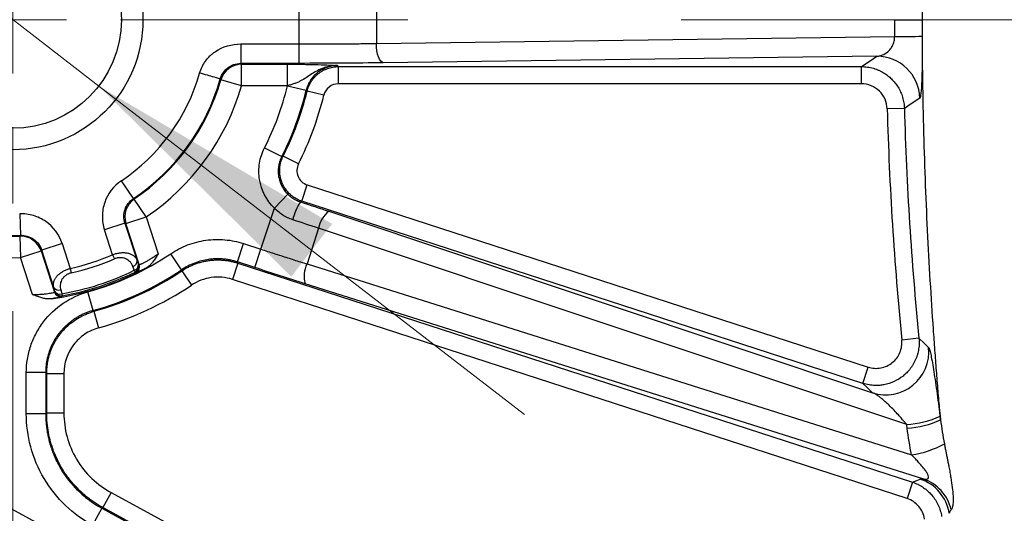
# Model space of a CAD drawing. Header units: millimetres. Extents: x 5 to 597, y 5 to 415.
# Tile 99 of 136: x 307.45 to 316.6, y 373.66 to 378.25. Entities that reach past the tile are written whole.
import ezdxf

# ---------------------------------------------------------------- set-up
doc = ezdxf.new("R2010")
doc.units = ezdxf.units.MM
doc.linetypes.add('CENTERX2', pattern=[20.32, 12.7, -2.54, 2.54, -2.54])
doc.styles.add('SLDTEXTSTYLE0', font='ARIAL.TTF', dxfattribs={"width": 0.948})
doc.dimstyles.new('SLDDIMSTYLE1', dxfattribs={"dimtxt": 2.5, "dimasz": 2.5, "dimexe": 0, "dimexo": 0.0625, "dimtad": 1, "dimlfac": 5, "dimrnd": 1e-09, "dimzin": 12, "dimdsep": 46, "dimtxsty": 'SLDTEXTSTYLE0', "dimsah": 1, "dimcen": 0.09, "dimadec": 0, "dimazin": 3, "dimtfac": 1, "dimtofl": 0, "dimtmove": 0, "dimatfit": 3, "dimfxl": 1, "dimfrac": 2, "dimtolj": 1, "dimtzin": 12, "dimarcsym": 0})
doc.dimstyles.new('SLDDIMSTYLE3', dxfattribs={"dimtxt": 2.5, "dimasz": 2.5, "dimexe": 0, "dimexo": 0.0625, "dimtad": 1, "dimdec": 0, "dimlfac": 5, "dimrnd": 1e-09, "dimzin": 12, "dimdsep": 46, "dimtxsty": 'SLDTEXTSTYLE0', "dimsah": 1, "dimcen": 0, "dimadec": 0, "dimazin": 3, "dimtfac": 1, "dimtdec": 0, "dimtmove": 0, "dimatfit": 3, "dimfxl": 1, "dimfrac": 2, "dimtolj": 1, "dimtzin": 12, "dimarcsym": 0})

# ---------------------------------------------------------------- blocks, each defined once
blk = doc.blocks.new('_D_2')
at = {"color": 7, "linetype": 'Continuous', "lineweight": 0}
for p, q in [((441.381, 375.7503), (441.381, 354.5005)), ((307.381, 375.5403), (307.381, 354.5005)), ((307.381, 355.5005), (441.381, 355.5005))]:
    blk.add_line(p, q, dxfattribs=at)
at = {"color": 7, "linetype": 'Continuous', "lineweight": 18}
for points in [[(307.381, 355.5005), (309.881, 355.1905), (309.881, 355.8105)], [(441.381, 355.5005), (438.881, 355.8105), (438.881, 355.1905)]]:
    blk.add_solid(points, dxfattribs=at)
at = {"color": 7, "linetype": 'Continuous', "lineweight": 18, "insert": (369.7136, 358.7232), "char_height": 2.5, "attachment_point": 1, "style": 'SLDTEXTSTYLE0'}
blk.add_mtext('670', dxfattribs=at)
blk = doc.blocks.new('_D_4')
at = {"color": 7, "linetype": 'Continuous', "lineweight": 0}
for p, q in [((306.5815, 378.8675), (294.7069, 388.035)), ((306.5815, 378.8675), (308.1804, 377.6331)), ((308.1804, 377.6331), (312.1382, 374.5776))]:
    blk.add_line(p, q, dxfattribs=at)
at = {"color": 7, "linetype": 'Continuous', "lineweight": 18}
for points in [[(306.5815, 378.8675), (304.7921, 380.6406), (304.4132, 380.1498)], [(308.1804, 377.6331), (309.9699, 375.8599), (310.3488, 376.3507)]]:
    blk.add_solid(points, dxfattribs=at)
at = {"color": 7, "linetype": 'Continuous', "lineweight": 18, "char_height": 2.5, "attachment_point": 1, "rotation": 322.33098, "style": 'SLDTEXTSTYLE0'}
for s, insert in [('%%c', (296.658, 390.5623)), ('10', (299.5474, 388.3403))]:
    blk.add_mtext(s, dxfattribs=dict(at, insert=insert))
blk = doc.blocks.new('SW_CENTERMARKSYMBOL_1')
at = {"color": 0, "linetype": 'Continuous', "lineweight": 18}
for p, q in [((0, 1), (0, 1.71)), ((0, 0), (0, 0.5)), ((-1, 0), (-1.71, 0)), ((0, 0), (-0.5, 0)), ((0, 0), (0, -0.5)), ((0, 0), (0.5, 0)), ((1, 0), (1.71, 0)), ((0, -1), (0, -1.71))]:
    blk.add_line(p, q, dxfattribs=at)

msp = doc.modelspace()

# ---------------------------------------------------------------- linework, layer by layer
at = {"color": 7, "linetype": 'Continuous', "lineweight": 25}
for p, q in [((310.0443, 378.0241), (310.0443, 378.4764)), ((310.761, 378.4714), (310.761, 378.0292)), ((315.5787, 378.2503), (315.8348, 378.2503)), ((310.761, 378.0292), (315.5791, 378.0937)), ((309.5021, 378.0241), (310.0443, 378.0241)), ((310.0443, 377.8442), (310.0443, 378.0241)), ((315.4124, 377.9107), (310.8255, 377.8493)), ((310.0443, 377.8442), (309.5021, 377.8442)), ((309.5082, 377.8361), (309.9343, 377.8361)), ((309.5082, 377.6362), (309.5082, 377.8361)), ((309.9343, 377.6362), (309.9343, 377.8361)), ((310.4081, 377.8138), (315.2693, 377.8138)), ((310.4081, 377.6539), (310.4081, 377.8138)), ((315.2693, 377.6539), (315.2693, 377.8138)), ((309.5082, 377.6362), (309.3162, 377.6916)), ((309.9343, 377.6362), (309.5082, 377.6362)), ((309.9342, 377.6357), (310.1091, 377.5936)), ((315.2693, 377.6539), (310.4081, 377.6539)), ((310.2721, 377.547), (310.1168, 377.5848)), ((315.6688, 377.4251), (315.5091, 377.4207)), ((309.7211, 377.0584), (309.8814, 376.9767)), ((310.0371, 376.9093), (309.8944, 376.9814)), ((308.5019, 376.5858), (308.3902, 376.7515)), ((310.0694, 376.5611), (310.1188, 376.7132)), ((310.1188, 376.7132), (315.3322, 375.0192)), ((309.8124, 376.4983), (309.9383, 376.6267)), ((308.6224, 376.4169), (308.5103, 376.5824)), ((315.2828, 374.8672), (310.0694, 376.5611)), ((307.4454, 376.4446), (307.4525, 376.2448)), ((309.688, 376.1154), (309.8124, 376.4983)), ((310.3183, 376.4682), (315.3736, 374.7805)), ((308.4234, 376.3582), (308.2333, 376.2964)), ((308.4234, 376.3582), (308.5361, 376.0115)), ((308.4323, 376.3552), (308.6224, 376.4169)), ((308.5566, 375.9725), (308.4323, 376.3552)), ((308.6224, 376.4169), (308.7339, 376.0735)), ((308.3089, 376.0639), (308.2333, 376.2964)), ((310.2242, 376.3097), (310.1165, 375.9783)), ((315.6902, 374.4848), (310.2242, 376.3097)), ((307.4477, 376.2372), (307.4543, 376.0374)), ((307.8398, 376.1686), (307.6497, 376.1068)), ((307.8398, 376.1686), (307.9154, 375.936)), ((309.4705, 375.997), (309.5261, 376.168)), ((309.5261, 376.168), (309.688, 376.1154)), ((307.4543, 376.0374), (307.6444, 376.0992)), ((307.6444, 376.0992), (307.7687, 375.7165)), ((307.7624, 375.7601), (307.6497, 376.1068)), ((308.9499, 375.9238), (308.8493, 376.073)), ((309.6324, 375.9443), (309.688, 376.1154)), ((307.5659, 375.6939), (307.4543, 376.0374)), ((308.3089, 376.0639), (308.3255, 376.0248)), ((309.472, 375.9865), (309.4225, 375.8344)), ((309.6324, 375.9443), (309.4705, 375.997)), ((309.472, 375.9865), (315.7437, 373.9487)), ((307.9154, 375.936), (307.9249, 375.8947)), ((308.5106, 375.919), (308.5182, 375.9032)), ((308.9521, 375.9138), (309.0413, 375.7811)), ((310.1165, 375.9783), (315.7364, 374.2022)), ((315.6943, 373.7966), (309.4225, 375.8344)), ((308.1272, 375.5453), (308.0794, 375.7187)), ((315.8414, 373.98), (310.0994, 375.7947)), ((307.8374, 375.7003), (307.8405, 375.683)), ((308.1355, 375.5377), (308.1783, 375.3836)), ((315.8041, 375.2866), (315.6451, 375.2708)), ((315.2828, 374.8672), (315.3322, 375.0192)), ((307.5071, 374.5844), (307.5071, 374.9672)), ((307.687, 374.9672), (307.5071, 374.9672)), ((307.687, 374.9672), (307.687, 374.5844)), ((307.6965, 374.5901), (307.6965, 374.96)), ((307.6965, 374.96), (307.8564, 374.96)), ((307.8564, 374.96), (307.8564, 374.5901)), ((305.4673, 374.7377), (309.3352, 372.6305)), ((307.687, 374.5844), (307.5071, 374.5844)), ((307.687, 374.5844), (307.6965, 374.5901)), ((307.8564, 374.5901), (307.6965, 374.5901)), ((315.7437, 373.9487), (315.6943, 373.7966)), ((308.2943, 373.8529), (308.2178, 373.7125)), ((308.2943, 373.8529), (309.6105, 373.1358)), ((308.2083, 373.7068), (308.1222, 373.5489)), ((308.2178, 373.7125), (308.2083, 373.7068)), ((308.2083, 373.7068), (309.5295, 372.9871)), ((309.534, 372.9954), (308.2178, 373.7125))]:
    msp.add_line(p, q, dxfattribs=at)
at = {"color": 7, "linetype": 'CENTERX2', "lineweight": 18}
msp.add_line((346.613, 378.2503), (302.1543, 378.2503), dxfattribs=at)
at = {"color": 7, "linetype": 'Continuous', "lineweight": 25, "flags": 128}
for points in [[(310.8255, 377.8493), (310.8132, 377.8537), (310.8013, 377.8646), (310.7903, 377.8816), (310.7806, 377.904), (310.7726, 377.931), (310.7665, 377.9616), (310.7626, 377.9948), (310.761, 378.0292)], [(315.2693, 377.8138), (315.3494, 377.8681), (315.4124, 377.9107)], [(309.5021, 377.8442), (309.5055, 377.8396), (309.5082, 377.8361)], [(310.4006, 377.8233), (310.4048, 377.8179), (310.4081, 377.8138)], [(309.3162, 377.6916), (309.3129, 377.6955), (309.3104, 377.6986)], [(310.1168, 377.5848), (310.1125, 377.5897), (310.1091, 377.5936)], [(315.8117, 377.5207), (315.7317, 377.4672), (315.6688, 377.4251)], [(309.8814, 376.9767), (309.8887, 376.9793), (309.8944, 376.9814)], [(308.5019, 376.5858), (308.5066, 376.5839), (308.5103, 376.5824)], [(310.0694, 376.5611), (310.0616, 376.5579), (310.0554, 376.5553)], [(308.4323, 376.3552), (308.4273, 376.3569), (308.4234, 376.3582)], [(307.4477, 376.2372), (307.4504, 376.2414), (307.4525, 376.2448)], [(307.6497, 376.1068), (307.6467, 376.1025), (307.6444, 376.0992)], [(308.5361, 376.0115), (308.5434, 375.9914), (308.5491, 375.9757)], [(309.4705, 375.997), (309.4713, 375.9911), (309.472, 375.9865)], [(308.5106, 375.919), (308.5033, 375.939), (308.4976, 375.9548)], [(308.5258, 375.9001), (308.5216, 375.9018), (308.5182, 375.9032)], [(308.5491, 375.9757), (308.5533, 375.9739), (308.5566, 375.9725)], [(308.9521, 375.9138), (308.9509, 375.9194), (308.9499, 375.9238)], [(307.7729, 375.7235), (307.767, 375.744), (307.7624, 375.7601)], [(307.7687, 375.7165), (307.7711, 375.7204), (307.7729, 375.7235)], [(307.8268, 375.7368), (307.8328, 375.7164), (307.8374, 375.7003)], [(307.8405, 375.683), (307.8381, 375.6791), (307.8362, 375.676)], [(308.1272, 375.5453), (308.1318, 375.541), (308.1355, 375.5377)], [(315.8041, 375.2866), (315.8547, 375.2388), (315.8945, 375.2013)], [(307.6965, 374.96), (307.6912, 374.964), (307.687, 374.9672)], [(315.3736, 374.7805), (315.3227, 374.829), (315.2828, 374.8672)], [(315.7437, 373.9487), (315.7835, 373.9651), (315.8148, 373.978)]]:
    msp.add_lwpolyline(points, dxfattribs=at)
at = {"color": 7, "linetype": 'Continuous', "lineweight": 25}
for radius in [1.21, 1.01]:
    msp.add_circle((307.381, 378.2503), radius, dxfattribs=at)
for centre, radius, start, end in [((315.4552, 409.2972), 31.2037, 270.22737, 270.69763), ((315.4114, 377.5103), 0.4005, 1.49532, 89.85905), ((309.5084, 377.6359), 0.2001, 90.05794, 163.83962), ((307.381, 378.2503), 1.8069, 303.95657, 344.04343), ((307.381, 378.2503), 2.0067, 303.95657, 344.04343), ((307.381, 378.2503), 2.0142, 304.10244, 343.89756), ((307.381, 378.2503), 2.2141, 304.10244, 343.89756), ((307.381, 378.2503), 2.6262, 333.00902, 346.46619), ((307.381, 378.2503), 2.8061, 333.00902, 346.46619), ((307.381, 378.2503), 2.8156, 333.21337, 346.32859), ((307.381, 378.2503), 2.9755, 333.21337, 346.32859), ((345.681, 378.2503), 30.1833, 181.57487, 185.66506), ((345.681, 378.2503), 30.0235, 181.57487, 185.66506), ((307.381, 378.2503), 2.0142, 232.10244, 271.89756), ((307.381, 378.2503), 2.0067, 231.95657, 272.04343), ((308.6227, 376.4168), 0.2001, 124.16038, 197.94206), ((310.4815, 376.2705), 0.5126, 146.24806, 166.55962), ((307.381, 378.2503), 2.2141, 232.10244, 271.89756), ((310.4714, 376.2702), 0.2504, 127.70744, 170.92218), ((307.4541, 376.0371), 0.2001, 18.05794, 91.83962), ((307.381, 378.2503), 2.6262, 285.42262, 303.99552), ((307.381, 378.2503), 2.3751, 283.00352, 292.99648), ((307.381, 378.2503), 2.4176, 283.00352, 292.99648), ((308.4832, 376.006), 0.0532, 285.74756, 5.92306), ((307.381, 378.2503), 2.621, 277.8682, 298.1318), ((307.381, 378.2503), 2.5905, 280.14821, 295.85179), ((307.381, 378.2503), 2.6081, 280.14821, 295.85179), ((307.381, 378.2503), 2.8061, 285.42262, 303.99552), ((307.381, 378.2503), 2.8156, 285.54394, 303.9178), ((308.4962, 375.9702), 0.0532, 285.70175, 5.9141), ((308.492, 375.9572), 0.06, 295.9208, 17.93098), ((308.4995, 375.954), 0.06, 296.04088, 17.93116), ((310.3397, 375.8649), 0.2504, 153.07782, 196.29256), ((307.8084, 375.7867), 0.0532, 210.07694, 290.25244), ((307.8258, 375.7351), 0.06, 198.06884, 279.95912), ((307.8189, 375.7502), 0.0532, 210.0859, 290.29825), ((307.83, 375.7421), 0.06, 198.06902, 280.0792), ((307.381, 378.2503), 2.9755, 285.54394, 303.9178), ((315.4959, 375.162), 0.4006, 252.23466, 5.63825), ((315.6357, 375.3698), 0.8867, 273.52231, 294.32838), ((315.6394, 375.3336), 0.8849, 273.58, 294.43296), ((315.5954, 375.1186), 0.9272, 278.75067, 298.68849), ((315.6905, 373.5974), 0.4003, 8.84718, 71.90023), ((315.7158, 373.6023), 0.3981, 12.91427, 71.6106)]:
    msp.add_arc(centre, radius, start, end, dxfattribs=at)
for points, knots in [([(316.0054, 374.5279), (316.0029, 374.5576), (315.9978, 374.617), (315.9901, 374.7075), (315.9826, 374.7991), (315.9751, 374.8918), (315.9677, 374.9857), (315.9604, 375.0806), (315.9532, 375.1767), (315.946, 375.2739), (315.931, 375.4862), (315.9092, 375.8213), (315.8837, 376.2885), (315.863, 376.768), (315.8426, 377.4194), (315.832, 378.2497), (315.8426, 379.0803), (315.863, 379.7316), (315.8836, 380.2115), (315.9091, 380.6782), (315.9326, 381.0394), (315.9515, 381.3029), (315.9646, 381.476), (315.978, 381.6454), (315.9916, 381.8114), (316.0008, 381.9189), (316.0054, 381.9726)], [0, 0, 0, 0, 0.013861, 0.027718, 0.041575, 0.055437, 0.069308, 0.083192, 0.097095, 0.11102, 0.124972, 0.187441, 0.250074, 0.312486, 0.374992, 0.50003, 0.62476, 0.687402, 0.749964, 0.81241, 0.87471, 0.899866, 0.924946, 0.949978, 0.974987, 1, 1, 1, 1]), ([(315.4124, 377.9107), (315.4177, 377.9112), (315.4277, 377.9119), (315.4418, 377.9147), (315.4542, 377.918), (315.4792, 377.9268), (315.5087, 377.9438), (315.5392, 377.9756), (315.5563, 378.0022), (315.5673, 378.0271), (315.5739, 378.0489), (315.5781, 378.0712), (315.5788, 378.0863), (315.5791, 378.0937)], [0, 0, 0, 0, 0.074151, 0.140493, 0.199029, 0.249762, 0.498875, 0.632941, 0.747958, 0.817239, 0.881506, 0.94195, 1, 1, 1, 1]), ([(315.8352, 378.0958), (315.8354, 378.0567), (315.8354, 378.0176), (315.8352, 377.9424), (315.835, 377.9061), (315.8341, 377.8357), (315.8336, 377.8023), (315.8321, 377.7409), (315.8313, 377.7126), (315.8282, 377.6346), (315.8256, 377.5949), (315.8193, 377.5386), (315.8157, 377.5234), (315.8117, 377.5207)], [0, 0, 0, 0, 0.125, 0.125, 0.25, 0.25, 0.375, 0.375, 0.5, 0.5, 0.75, 0.75, 1, 1, 1, 1]), ([(309.1182, 377.7535), (309.1301, 377.7951), (309.1573, 377.8511), (309.2056, 377.9057), (309.2338, 377.9303), (309.2468, 377.9403), (309.2557, 377.9468), (309.2605, 377.9501), (309.3349, 378.0004), (309.414, 378.0241), (309.5021, 378.0241)], [0, 0, 0, 0, 0.25, 0.375, 0.4375, 0.46875, 0.46875, 0.5, 0.5, 1, 1, 1, 1]), ([(309.5021, 378.0241), (309.5021, 377.978), (309.5021, 377.9322), (309.5021, 377.8659), (309.5021, 377.8458), (309.5021, 377.8442)], [0, 0, 0, 0, 0.5, 0.5, 1, 1, 1, 1]), ([(310.0443, 378.0241), (310.0662, 378.0241), (310.1103, 378.0241), (310.1763, 378.0242), (310.2423, 378.0245), (310.3082, 378.0248), (310.374, 378.0251), (310.4395, 378.0256), (310.5048, 378.0261), (310.5696, 378.0268), (310.634, 378.0275), (310.698, 378.0283), (310.74, 378.0289), (310.761, 378.0292)], [0, 0, 0, 0, 0.089969, 0.180125, 0.270469, 0.361001, 0.451721, 0.54263, 0.633726, 0.725012, 0.816486, 0.908148, 1, 1, 1, 1]), ([(309.3104, 377.6986), (309.3239, 377.7461), (309.3489, 377.778), (309.4121, 377.8271), (309.4517, 377.8442), (309.5021, 377.8442)], [0, 0, 0, 0, 0.5, 0.5, 1, 1, 1, 1]), ([(309.9343, 377.8361), (309.9872, 377.8361), (310.0388, 377.8357), (310.1121, 377.8347), (310.1353, 377.8343), (310.1797, 377.8333), (310.201, 377.8327), (310.26, 377.8309), (310.2933, 377.8295), (310.3519, 377.8265), (310.3768, 377.8249), (310.4006, 377.8233)], [0, 0, 0, 0, 0.25, 0.25, 0.375, 0.375, 0.5, 0.5, 0.75, 0.75, 1, 1, 1, 1]), ([(310.4006, 377.8233), (310.3923, 377.8232), (310.3764, 377.823), (310.3537, 377.8209), (310.3334, 377.8179), (310.3154, 377.8142), (310.2996, 377.8102), (310.2862, 377.8062), (310.2564, 377.7964), (310.214, 377.7776), (310.1591, 377.745), (310.1091, 377.7114), (310.0654, 377.6846), (310.0285, 377.6668), (309.9986, 377.655), (309.9671, 377.6446), (309.9452, 377.639), (309.9343, 377.6362)], [0, 0, 0, 0, 0.0484671, 0.0925158, 0.1323718, 0.1681439, 0.1998382, 0.2271726, 0.2501008, 0.3832963, 0.4998855, 0.6303414, 0.750344, 0.812154, 0.8747206, 0.9376164, 1, 1, 1, 1]), ([(310.8255, 377.8493), (310.7019, 377.8476), (310.5728, 377.8463), (310.3102, 377.8446), (310.1767, 377.8442), (310.0443, 377.8442)], [0, 0, 0, 0, 0.5, 0.5, 1, 1, 1, 1]), ([(310.4006, 377.8233), (310.3929, 377.8231), (310.3775, 377.8228), (310.3545, 377.82), (310.332, 377.8156), (310.31, 377.8096), (310.2889, 377.802), (310.2686, 377.793), (310.2495, 377.7828), (310.2316, 377.7715), (310.2103, 377.7558), (310.1861, 377.7341), (310.1605, 377.7045), (310.1384, 377.6707), (310.1204, 377.6336), (310.1129, 377.607), (310.1091, 377.5936)], [0, 0, 0, 0, 0.057814, 0.115562, 0.173022, 0.229977, 0.286216, 0.341541, 0.395768, 0.44873, 0.500282, 0.593984, 0.691869, 0.792951, 0.896079, 1, 1, 1, 1]), ([(310.1168, 377.5848), (310.1189, 377.5929), (310.1233, 377.6092), (310.1326, 377.6332), (310.1441, 377.6568), (310.1578, 377.6797), (310.1738, 377.7016), (310.1919, 377.7222), (310.2119, 377.7412), (310.2337, 377.7582), (310.2568, 377.7732), (310.2811, 377.7859), (310.3062, 377.7963), (310.3317, 377.8042), (310.3573, 377.8098), (310.3828, 377.8131), (310.3997, 377.8136), (310.4081, 377.8138)], [0, 0, 0, 0, 0.062712, 0.127029, 0.192771, 0.259727, 0.327657, 0.396302, 0.465383, 0.53461, 0.60369, 0.672336, 0.740267, 0.807224, 0.872967, 0.937286, 1, 1, 1, 1]), ([(315.2693, 377.8138), (315.2788, 377.8136), (315.2978, 377.8132), (315.3259, 377.81), (315.3535, 377.8051), (315.3803, 377.7983), (315.4061, 377.7899), (315.4307, 377.7799), (315.454, 377.7687), (315.4758, 377.7564), (315.4962, 377.7433), (315.515, 377.7295), (315.5322, 377.7153), (315.5549, 377.6943), (315.582, 377.6645), (315.611, 377.6233), (315.6352, 377.5776), (315.6533, 377.5285), (315.6654, 377.4773), (315.6677, 377.4425), (315.6688, 377.4251)], [0, 0, 0, 0, 0.046272, 0.092256, 0.137769, 0.18263, 0.226671, 0.269731, 0.311663, 0.352335, 0.391632, 0.429453, 0.465715, 0.50035, 0.579537, 0.661432, 0.745288, 0.830263, 0.915465, 1, 1, 1, 1]), ([(309.3104, 377.6986), (309.3087, 377.6991), (309.2872, 377.7052), (309.2164, 377.7255), (309.1674, 377.7395), (309.1182, 377.7535)], [0, 0, 0, 0, 0.5, 0.5, 1, 1, 1, 1]), ([(310.4081, 377.6539), (310.3767, 377.6539), (310.3463, 377.6433), (310.297, 377.6046), (310.2795, 377.5775), (310.2721, 377.547)], [0, 0, 0, 0, 0.5, 0.5, 1, 1, 1, 1]), ([(315.5091, 377.4207), (315.5082, 377.4518), (315.5014, 377.4822), (315.4766, 377.5388), (315.4587, 377.5645), (315.4146, 377.6074), (315.3882, 377.6246), (315.3313, 377.6477), (315.3004, 377.6539), (315.2693, 377.6539)], [0, 0, 0, 0, 0.25, 0.25, 0.5, 0.5, 0.75, 0.75, 1, 1, 1, 1]), ([(309.8124, 376.4983), (309.7396, 376.5698), (309.6912, 376.6637), (309.6669, 376.8138), (309.6667, 376.8645), (309.6824, 376.965), (309.6979, 377.0129), (309.7211, 377.0584)], [0, 0, 0, 0, 0.5, 0.5, 0.75, 0.75, 1, 1, 1, 1]), ([(309.8814, 376.9767), (309.8781, 376.9698), (309.8714, 376.9561), (309.8636, 376.9348), (309.8573, 376.9133), (309.8528, 376.8919), (309.8499, 376.8707), (309.8485, 376.85), (309.8485, 376.8301), (309.8498, 376.811), (309.8534, 376.7832), (309.8623, 376.7466), (309.8808, 376.7027), (309.9057, 376.6617), (309.9275, 376.6383), (309.9383, 376.6267)], [0, 0, 0, 0, 0.060487, 0.120403, 0.179437, 0.237286, 0.293665, 0.348308, 0.400977, 0.451461, 0.499579, 0.62258, 0.748027, 0.874371, 1, 1, 1, 1]), ([(310.0694, 376.5611), (310.0615, 376.5639), (310.0457, 376.5695), (310.023, 376.5803), (310.0013, 376.5928), (309.9809, 376.607), (309.962, 376.6226), (309.9448, 376.6393), (309.9293, 376.6569), (309.9157, 376.6751), (309.9038, 376.6936), (309.8937, 376.7122), (309.8827, 376.7362), (309.872, 376.7674), (309.8639, 376.8072), (309.8612, 376.8502), (309.8651, 376.8947), (309.8755, 376.9394), (309.8881, 376.9674), (309.8944, 376.9814)], [0, 0, 0, 0, 0.048611, 0.097299, 0.145813, 0.193903, 0.241321, 0.287833, 0.333221, 0.377288, 0.419861, 0.460793, 0.499963, 0.573132, 0.651877, 0.735251, 0.822034, 0.910796, 1, 1, 1, 1]), ([(310.0371, 376.9093), (310.028, 376.8912), (310.0229, 376.8714), (310.0215, 376.8312), (310.0252, 376.8109), (310.0406, 376.7739), (310.0524, 376.757), (310.082, 376.7297), (310.0995, 376.7195), (310.1188, 376.7132)], [0, 0, 0, 0, 0.25, 0.25, 0.5, 0.5, 0.75, 0.75, 1, 1, 1, 1]), ([(308.3902, 376.7515), (308.3182, 376.703), (308.2636, 376.6318), (308.2214, 376.5091), (308.2141, 376.4667), (308.2134, 376.3801), (308.2199, 376.3377), (308.2333, 376.2964)], [0, 0, 0, 0, 0.5, 0.5, 0.75, 0.75, 1, 1, 1, 1]), ([(309.9383, 376.6267), (309.9442, 376.6212), (309.9558, 376.6103), (309.9747, 376.5958), (309.9942, 376.583), (310.0143, 376.572), (310.0347, 376.5626), (310.0485, 376.5577), (310.0554, 376.5553)], [0, 0, 0, 0, 0.173653, 0.345025, 0.513691, 0.679275, 0.841463, 1, 1, 1, 1]), ([(308.4234, 376.3582), (308.4099, 376.3996), (308.4104, 376.4442), (308.4386, 376.526), (308.4661, 376.5617), (308.5019, 376.5858)], [0, 0, 0, 0, 0.5, 0.5, 1, 1, 1, 1]), ([(307.8398, 376.1686), (307.813, 376.2512), (307.7595, 376.3232), (307.6532, 376.3975), (307.6144, 376.4162), (307.5313, 376.4407), (307.4888, 376.4461), (307.4454, 376.4446)], [0, 0, 0, 0, 0.5, 0.5, 0.75, 0.75, 1, 1, 1, 1]), ([(309.983, 376.3897), (309.975, 376.3925), (309.9589, 376.3981), (309.9355, 376.4084), (309.9127, 376.4201), (309.8835, 376.4376), (309.8488, 376.4625), (309.8246, 376.4864), (309.8124, 376.4983)], [0, 0, 0, 0, 0.125573, 0.250781, 0.376119, 0.502085, 0.750148, 1, 1, 1, 1]), ([(307.4525, 376.2448), (307.496, 376.2464), (307.5388, 376.2337), (307.6097, 376.1841), (307.6365, 376.1478), (307.6497, 376.1068)], [0, 0, 0, 0, 0.5, 0.5, 1, 1, 1, 1]), ([(308.8493, 376.073), (308.8986, 376.1062), (308.951, 376.1334), (309.062, 376.1759), (309.1189, 376.1905), (309.2351, 376.2068), (309.2951, 376.2083), (309.412, 376.198), (309.4695, 376.1864), (309.5261, 376.168)], [0, 0, 0, 0, 0.25, 0.25, 0.5, 0.5, 0.75, 0.75, 1, 1, 1, 1]), ([(308.3089, 376.0639), (308.3141, 376.0658), (308.3246, 376.0698), (308.3406, 376.0745), (308.3566, 376.0784), (308.3727, 376.0812), (308.3958, 376.0839), (308.4258, 376.0839), (308.4582, 376.0782), (308.4864, 376.0672), (308.508, 376.0525), (308.5255, 376.0338), (308.5324, 376.0193), (308.5361, 376.0115)], [0, 0, 0, 0, 0.049802, 0.099681, 0.149792, 0.200286, 0.251313, 0.372432, 0.501963, 0.620461, 0.751808, 0.864852, 1, 1, 1, 1]), ([(308.5566, 375.9725), (308.5571, 375.9724), (308.558, 375.9723), (308.5618, 375.9733), (308.5671, 375.9752), (308.574, 375.978), (308.5822, 375.9817), (308.5917, 375.9863), (308.6022, 375.9916), (308.6179, 375.9998), (308.6403, 376.0123), (308.67, 376.0302), (308.7017, 376.0507), (308.723, 376.0657), (308.7339, 376.0735)], [0, 0, 0, 0, 0.0657589, 0.1305345, 0.1943519, 0.2572373, 0.3192181, 0.380323, 0.4405818, 0.5000259, 0.6243425, 0.7495463, 0.870859, 1, 1, 1, 1]), ([(308.7339, 376.0735), (308.7253, 376.0591), (308.7099, 376.0334), (308.6862, 375.9998), (308.6635, 375.974), (308.6411, 375.9536), (308.6246, 375.9437), (308.6167, 375.9389)], [0, 0, 0, 0, 0.2774759, 0.498823, 0.6815356, 0.8475772, 1, 1, 1, 1]), ([(309.688, 376.1154), (309.7085, 376.1088), (309.7495, 376.0955), (309.8109, 376.0756), (309.8724, 376.0559), (309.9337, 376.0362), (309.9949, 376.0167), (310.0559, 375.9974), (310.0963, 375.9846), (310.1165, 375.9783)], [0, 0, 0, 0, 0.142327, 0.284831, 0.427511, 0.570368, 0.713401, 0.856612, 1, 1, 1, 1]), ([(308.4976, 375.9548), (308.4957, 375.9595), (308.492, 375.969), (308.4844, 375.982), (308.4739, 375.9963), (308.4593, 376.0108), (308.4386, 376.0243), (308.4144, 376.0336), (308.3909, 376.0369), (308.3712, 376.0365), (308.3558, 376.0343), (308.3404, 376.0306), (308.3304, 376.0268), (308.3255, 376.0248)], [0, 0, 0, 0, 0.084964, 0.167663, 0.248668, 0.377154, 0.498484, 0.62769, 0.748923, 0.812245, 0.874996, 0.937778, 1, 1, 1, 1]), ([(309.4705, 375.997), (309.4595, 376.0003), (309.4374, 376.0071), (309.4038, 376.0148), (309.3698, 376.0207), (309.3358, 376.0245), (309.3019, 376.0264), (309.2681, 376.0264), (309.2348, 376.0245), (309.1908, 376.0196), (309.136, 376.0088), (309.0715, 375.9882), (309.0085, 375.9605), (308.9695, 375.9361), (308.9499, 375.9238)], [0, 0, 0, 0, 0.063563, 0.127046, 0.190327, 0.253288, 0.315816, 0.377798, 0.439128, 0.499708, 0.621751, 0.746404, 0.872798, 1, 1, 1, 1]), ([(308.9521, 375.9138), (308.9619, 375.9202), (308.9817, 375.933), (309.013, 375.9501), (309.0455, 375.9656), (309.0792, 375.9792), (309.1138, 375.9908), (309.1493, 376.0003), (309.1854, 376.0076), (309.2219, 376.0127), (309.2586, 376.0155), (309.2953, 376.0161), (309.3318, 376.0145), (309.3679, 376.0107), (309.4034, 376.0047), (309.4381, 375.9968), (309.4607, 375.9899), (309.472, 375.9865)], [0, 0, 0, 0, 0.06483, 0.130428, 0.19669, 0.263505, 0.330758, 0.398325, 0.466084, 0.533907, 0.601666, 0.669234, 0.736488, 0.803304, 0.869568, 0.935167, 1, 1, 1, 1]), ([(307.7624, 375.7601), (307.7614, 375.7643), (307.7595, 375.7727), (307.7588, 375.7852), (307.7596, 375.7974), (307.7617, 375.8091), (307.7651, 375.8203), (307.7694, 375.831), (307.7745, 375.841), (307.7803, 375.8503), (307.7899, 375.8634), (307.8053, 375.8797), (307.8289, 375.8981), (307.8556, 375.9139), (307.8846, 375.927), (307.9052, 375.933), (307.9154, 375.936)], [0, 0, 0, 0, 0.067919, 0.132684, 0.194308, 0.252805, 0.308194, 0.360497, 0.409737, 0.455945, 0.499158, 0.606817, 0.709816, 0.809021, 0.905398, 1, 1, 1, 1]), ([(307.9249, 375.8947), (307.9208, 375.8936), (307.9126, 375.8915), (307.9007, 375.8872), (307.8895, 375.8819), (307.8788, 375.8757), (307.8643, 375.8655), (307.8479, 375.8496), (307.8338, 375.8279), (307.8249, 375.8048), (307.8213, 375.782), (307.8216, 375.759), (307.8251, 375.7443), (307.8268, 375.7368)], [0, 0, 0, 0, 0.050124, 0.099474, 0.148842, 0.199021, 0.250758, 0.371821, 0.50102, 0.622095, 0.750489, 0.87295, 1, 1, 1, 1]), ([(308.6167, 375.9389), (308.6115, 375.9363), (308.6011, 375.9312), (308.5869, 375.9244), (308.5739, 375.9184), (308.5623, 375.9132), (308.5498, 375.9079), (308.538, 375.9032), (308.5288, 375.9001), (308.5268, 375.9001), (308.5258, 375.9001)], [0, 0, 0, 0, 0.101383, 0.201371, 0.300718, 0.400189, 0.500549, 0.667899, 0.833146, 1, 1, 1, 1]), ([(309.4225, 375.8344), (309.3907, 375.8448), (309.3583, 375.8513), (309.2924, 375.8571), (309.2587, 375.8563), (309.1605, 375.8426), (309.0969, 375.8185), (309.0413, 375.7811)], [0, 0, 0, 0, 0.25, 0.25, 0.5, 0.5, 1, 1, 1, 1]), ([(307.5071, 374.9672), (307.5071, 375.0099), (307.5106, 375.052), (307.5243, 375.1353), (307.5346, 375.1768), (307.5618, 375.2572), (307.5785, 375.2958), (307.618, 375.3702), (307.641, 375.406), (307.7182, 375.5074), (307.7796, 375.5654), (307.9207, 375.6608), (307.9971, 375.696), (308.0794, 375.7187)], [0, 0, 0, 0, 0.125, 0.125, 0.25, 0.25, 0.375, 0.375, 0.5, 0.5, 0.75, 0.75, 1, 1, 1, 1]), ([(307.5659, 375.6939), (307.5727, 375.694), (307.5861, 375.6941), (307.6058, 375.6947), (307.6245, 375.6955), (307.6487, 375.697), (307.6776, 375.6995), (307.708, 375.7032), (307.7332, 375.7071), (307.7523, 375.7108), (307.7655, 375.7142), (307.7676, 375.7158), (307.7687, 375.7165)], [0, 0, 0, 0, 0.065633, 0.129295, 0.191012, 0.250811, 0.375998, 0.500418, 0.620002, 0.742975, 0.869569, 1, 1, 1, 1]), ([(307.7398, 375.654), (307.7344, 375.6534), (307.7235, 375.6523), (307.7064, 375.6526), (307.6885, 375.6543), (307.6696, 375.6576), (307.644, 375.6637), (307.609, 375.6756), (307.5814, 375.6873), (307.5659, 375.6939)], [0, 0, 0, 0, 0.089035, 0.182975, 0.282581, 0.388491, 0.501237, 0.719642, 1, 1, 1, 1]), ([(307.8362, 375.676), (307.8358, 375.6757), (307.8351, 375.675), (307.8315, 375.6736), (307.8262, 375.6719), (307.8189, 375.6699), (307.8077, 375.6672), (307.7913, 375.6635), (307.768, 375.6588), (307.7492, 375.6556), (307.7398, 375.654)], [0, 0, 0, 0, 0.100536, 0.199981, 0.299128, 0.398781, 0.499734, 0.666324, 0.831898, 1, 1, 1, 1]), ([(308.1272, 375.5453), (308.1164, 375.5421), (308.0948, 375.5358), (308.0632, 375.524), (308.0324, 375.5106), (308.0025, 375.4956), (307.9736, 375.479), (307.9459, 375.461), (307.9195, 375.4418), (307.8945, 375.4213), (307.871, 375.3999), (307.849, 375.3776), (307.8285, 375.3546), (307.8031, 375.3229), (307.774, 375.2804), (307.7438, 375.2248), (307.7191, 375.1647), (307.7009, 375.1009), (307.6892, 375.0347), (307.6878, 374.9897), (307.687, 374.9672)], [0, 0, 0, 0, 0.043211, 0.086414, 0.129523, 0.17245, 0.215109, 0.257416, 0.299292, 0.340659, 0.381444, 0.421581, 0.461008, 0.499668, 0.577845, 0.658868, 0.74222, 0.827304, 0.913461, 1, 1, 1, 1]), ([(307.6965, 374.96), (307.6967, 374.9712), (307.6971, 374.9937), (307.7, 375.0273), (307.7047, 375.0606), (307.7113, 375.0934), (307.7196, 375.1256), (307.7296, 375.1571), (307.7411, 375.1876), (307.7542, 375.2172), (307.7686, 375.2455), (307.7842, 375.2727), (307.801, 375.2985), (307.8247, 375.3314), (307.8579, 375.3708), (307.9033, 375.4144), (307.9545, 375.4542), (308.0108, 375.4887), (308.0713, 375.5176), (308.1141, 375.531), (308.1355, 375.5377)], [0, 0, 0, 0, 0.0432693, 0.0865343, 0.1297073, 0.1727012, 0.2154298, 0.2578095, 0.2997593, 0.3412022, 0.3820655, 0.4222817, 0.4617887, 0.50053, 0.5786092, 0.6595129, 0.7427254, 0.8276523, 0.9136398, 1, 1, 1, 1]), ([(308.1783, 375.3836), (308.132, 375.3708), (308.0891, 375.3508), (308.0097, 375.297), (307.9751, 375.2643), (307.8882, 375.1501), (307.8564, 375.0561), (307.8564, 374.96)], [0, 0, 0, 0, 0.25, 0.25, 0.5, 0.5, 1, 1, 1, 1]), ([(315.8041, 375.2866), (315.8048, 375.2773), (315.8063, 375.2588), (315.806, 375.2307), (315.8038, 375.2027), (315.7997, 375.1748), (315.7936, 375.1474), (315.7857, 375.1206), (315.776, 375.0947), (315.7647, 375.0699), (315.752, 375.0463), (315.7381, 375.0241), (315.7231, 375.0033), (315.7073, 374.9841), (315.6909, 374.9665), (315.674, 374.9504), (315.638, 374.9198), (315.5752, 374.8806), (315.4998, 374.8566), (315.4388, 374.8483), (315.3929, 374.8469), (315.3392, 374.8516), (315.3023, 374.8618), (315.2828, 374.8672)], [0, 0, 0, 0, 0.035103, 0.070493, 0.106047, 0.14164, 0.177139, 0.212416, 0.247339, 0.281784, 0.315632, 0.34877, 0.381097, 0.41252, 0.442961, 0.472348, 0.500624, 0.621998, 0.750008, 0.796664, 0.85519, 0.923772, 1, 1, 1, 1]), ([(315.3322, 375.0192), (315.3513, 375.0131), (315.3707, 375.0093), (315.4101, 375.0067), (315.4303, 375.0078), (315.4691, 375.0149), (315.4883, 375.0209), (315.5244, 375.0374), (315.5412, 375.0477), (315.5723, 375.0727), (315.5861, 375.087), (315.6099, 375.1185), (315.62, 375.1361), (315.6429, 375.1907), (315.6491, 375.231), (315.6451, 375.2708)], [0, 0, 0, 0, 0.125, 0.125, 0.25, 0.25, 0.375, 0.375, 0.5, 0.5, 0.625, 0.625, 0.75, 0.75, 1, 1, 1, 1]), ([(315.8945, 375.2013), (315.8994, 375.1967), (315.9058, 375.1753), (315.9211, 375.104), (315.9297, 375.0562), (315.9487, 374.9384), (315.9586, 374.8716), (315.9798, 374.7225), (315.9903, 374.6442), (316.001, 374.5619)], [0, 0, 0, 0, 0.25, 0.25, 0.5, 0.5, 0.75, 0.75, 1, 1, 1, 1]), ([(315.6902, 374.4848), (315.684, 374.4923), (315.6694, 374.5101), (315.6435, 374.5401), (315.6107, 374.5774), (315.5709, 374.6206), (315.5302, 374.6612), (315.4924, 374.6959), (315.4616, 374.7227), (315.4344, 374.7442), (315.4108, 374.7608), (315.3906, 374.773), (315.379, 374.7781), (315.3736, 374.7805)], [0, 0, 0, 0, 0.056567, 0.134855, 0.234876, 0.35663, 0.500114, 0.606593, 0.703637, 0.791341, 0.869835, 0.939301, 1, 1, 1, 1]), ([(308.1222, 373.5489), (308.0341, 373.5969), (307.949, 373.6581), (307.7957, 373.8044), (307.7276, 373.8894), (307.6174, 374.075), (307.5753, 374.1754), (307.5202, 374.38), (307.5071, 374.484), (307.5071, 374.5844)], [0, 0, 0, 0, 0.25, 0.25, 0.5, 0.5, 0.75, 0.75, 1, 1, 1, 1]), ([(307.687, 374.5844), (307.6872, 374.5692), (307.6876, 374.5389), (307.6908, 374.4935), (307.696, 374.4485), (307.7031, 374.4039), (307.7122, 374.3599), (307.7232, 374.3166), (307.7361, 374.2739), (307.7508, 374.2321), (307.7673, 374.1911), (307.7855, 374.151), (307.8054, 374.1119), (307.834, 374.0612), (307.8741, 374), (307.9288, 373.9307), (307.9898, 373.8659), (308.057, 373.8065), (308.1296, 373.7524), (308.182, 373.7221), (308.2083, 373.7068)], [0, 0, 0, 0, 0.042618, 0.085063, 0.127336, 0.169437, 0.211365, 0.253122, 0.294707, 0.33612, 0.377363, 0.418433, 0.459333, 0.500062, 0.581667, 0.663956, 0.746933, 0.830599, 0.914954, 1, 1, 1, 1]), ([(308.2178, 373.7125), (308.2045, 373.7199), (308.1781, 373.7348), (308.1398, 373.7594), (308.1027, 373.7854), (308.067, 373.813), (308.0327, 373.842), (307.9999, 373.8724), (307.9687, 373.9042), (307.9389, 373.9371), (307.9108, 373.9712), (307.8843, 374.0064), (307.8595, 374.0425), (307.8287, 374.0919), (307.7941, 374.1564), (307.7594, 374.2376), (307.7317, 374.3221), (307.7117, 374.4096), (307.6989, 374.4992), (307.6973, 374.5597), (307.6965, 374.5901)], [0, 0, 0, 0, 0.0426142, 0.0850568, 0.1273278, 0.1694275, 0.2113557, 0.2531126, 0.2946984, 0.336113, 0.3773567, 0.4184294, 0.4593312, 0.5000624, 0.5816706, 0.6639638, 0.7469427, 0.8306079, 0.9149601, 1, 1, 1, 1]), ([(307.8564, 374.5901), (307.8564, 374.5186), (307.8657, 374.4446), (307.9049, 374.2989), (307.9349, 374.2274), (308.0134, 374.0953), (308.0618, 374.0348), (308.1709, 373.9307), (308.2315, 373.8871), (308.2943, 373.8529)], [0, 0, 0, 0, 0.25, 0.25, 0.5, 0.5, 0.75, 0.75, 1, 1, 1, 1]), ([(316.0405, 374.3052), (316.0428, 374.2931), (316.0475, 374.2689), (316.0547, 374.2328), (316.0619, 374.1969), (316.069, 374.1614), (316.076, 374.1261), (316.0839, 374.0854), (316.0925, 374.0399), (316.104, 373.974), (316.1154, 373.8968), (316.1223, 373.8171), (316.122, 373.7643), (316.1186, 373.7321), (316.1146, 373.713), (316.1096, 373.6987), (316.1057, 373.6937), (316.1038, 373.6913)], [0, 0, 0, 0, 0.041779, 0.08341, 0.124966, 0.166525, 0.208168, 0.249979, 0.312958, 0.375331, 0.500443, 0.625314, 0.749889, 0.812207, 0.87487, 0.937476, 1, 1, 1, 1]), ([(315.8414, 373.98), (315.8462, 373.9788), (315.8553, 373.9766), (315.8675, 373.9756), (315.8774, 373.9765), (315.885, 373.9792), (315.8922, 373.9851), (315.8952, 373.9984), (315.8862, 374.024), (315.867, 374.0547), (315.8386, 374.0906), (315.807, 374.1268), (315.7717, 374.1649), (315.7492, 374.1887), (315.7364, 374.2022)], [0, 0, 0, 0, 0.062471, 0.118306, 0.16784, 0.211553, 0.250146, 0.326203, 0.405284, 0.500297, 0.609821, 0.750006, 0.858966, 1, 1, 1, 1]), ([(315.7437, 373.9487), (315.7521, 373.9458), (315.7686, 373.94), (315.7925, 373.9295), (315.8154, 373.9176), (315.837, 373.9046), (315.8573, 373.8906), (315.8762, 373.8757), (315.8938, 373.8602), (315.9099, 373.8442), (315.9321, 373.8195), (315.9584, 373.7839), (315.9847, 373.7353), (316.0045, 373.6838), (316.0116, 373.6479), (316.0151, 373.63)], [0, 0, 0, 0, 0.060084, 0.119438, 0.177878, 0.235233, 0.291344, 0.346066, 0.399271, 0.450847, 0.500699, 0.625419, 0.751033, 0.8763, 1, 1, 1, 1]), ([(315.8572, 373.6055), (315.8538, 373.6274), (315.8475, 373.6484), (315.8291, 373.6884), (315.8171, 373.7072), (315.7745, 373.7573), (315.7366, 373.7829), (315.6943, 373.7966)], [0, 0, 0, 0, 0.25, 0.25, 0.5, 0.5, 1, 1, 1, 1]), ([(316.1038, 373.6913), (316.1016, 373.6889), (316.0973, 373.6842), (316.0924, 373.6764), (316.0885, 373.668), (316.0868, 373.662), (316.086, 373.659)], [0, 0, 0, 0, 0.244165, 0.492226, 0.744175, 1, 1, 1, 1])]:
    msp.add_open_spline(points, degree=3, knots=knots, dxfattribs=at)
for points in [[(315.8352, 378.4047), (315.8349, 378.3532), (315.8348, 378.3018), (315.8348, 378.2503)], [(315.5791, 378.0937), (315.5788, 378.1459), (315.5787, 378.1981), (315.5787, 378.2503)], [(315.8348, 378.2503), (315.8348, 378.1988), (315.8349, 378.1473), (315.8352, 378.0958)], [(309.9342, 377.6357), (309.9343, 377.6359), (309.9343, 377.636), (309.9343, 377.6362)], [(310.0554, 376.5553), (310.1438, 376.5262), (310.2318, 376.4971), (310.3183, 376.4682)], [(310.2242, 376.3097), (310.1449, 376.3362), (310.0642, 376.363), (309.983, 376.3897)], [(310.0994, 375.7947), (309.9465, 375.843), (309.7889, 375.8935), (309.6324, 375.9443)], [(316.001, 374.5619), (316.0025, 374.5505), (316.0039, 374.5392), (316.0054, 374.5279)], [(316.0054, 374.5279), (316.0147, 374.4533), (316.0262, 374.3791), (316.0405, 374.3052)], [(315.6947, 374.4504), (315.6932, 374.4619), (315.6917, 374.4733), (315.6902, 374.4848)], [(315.7364, 374.2022), (315.7193, 374.2843), (315.7055, 374.3671), (315.6947, 374.4504)], [(315.8148, 373.978), (315.8197, 373.98), (315.8282, 373.9808), (315.8414, 373.98)]]:
    msp.add_open_spline(points, degree=3, dxfattribs=at)

# ---------------------------------------------------------------- block references
at = {"color": 7, "linetype": 'Continuous', "lineweight": 18}
msp.add_blockref('SW_CENTERMARKSYMBOL_1', (307.381, 378.2503), dxfattribs=at)

# ---------------------------------------------------------------- dimensions: what is measured, and where the dimension line sits
dim = msp.add_diameter_dim_2p(p1=(306.5815, 378.8675), p2=(308.1804, 377.6331), dimstyle='SLDDIMSTYLE3', dxfattribs=at)
dim.commit()
dim.dimension.update_dxf_attribs({"geometry": '_D_4', "text_midpoint": (297.522, 385.8616), "dimtype": 163})
dim = msp.add_linear_dim(base=(441.381, 355.5005), p1=(307.381, 376.5403), p2=(441.381, 376.7503), dimstyle='SLDDIMSTYLE1', dxfattribs=at)
dim.commit()
dim.dimension.update_dxf_attribs({"geometry": '_D_2', "text_midpoint": (372.5782, 355.5005), "dimtype": 160})

doc.saveas('drawing.dxf')
